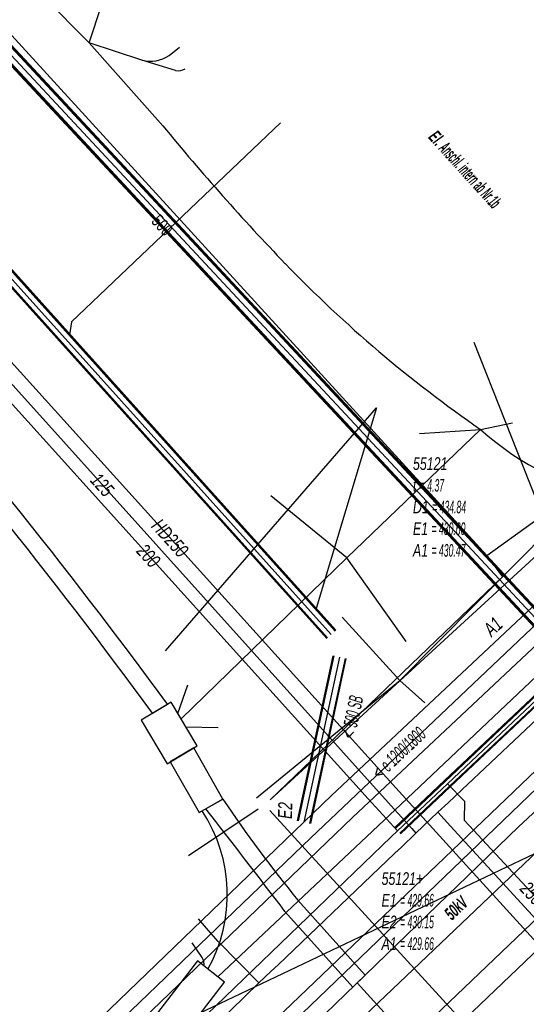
# Model space of a CAD drawing. Header units: metres. Extents: x 2695563 to 2696938, y 1260544 to 1262032.
# Tile 20 of 256: x 2695706 to 2695726, y 1261015 to 1261055. Entities that reach past the tile are written whole.
import ezdxf

# ---------------------------------------------------------------- set-up
doc = ezdxf.new("R2010")
doc.units = ezdxf.units.M
doc.linetypes.add('AUSGEZOGEN', pattern=[0])
for name, color, linetype in [('AW_LK_ Haltung Text', 7, 'AUSGEZOGEN'), ('AW_LK_Ein-Auslauftext', 24, 'AUSGEZOGEN'), ('AW_LK_Haltung', 24, 'AUSGEZOGEN'), ('AW_LK_Normschacht Text', 24, 'AUSGEZOGEN'), ('AW_LK_Trasselinie', 24, 'AUSGEZOGEN'), ('EW_LK_Bauwerk_FL_Linie_Punkt', 1, 'AUSGEZOGEN'), ('EW_LK_Freitext_Text', 1, 'AUSGEZOGEN'), ('EW_LK_Trasseabs', 1, 'AUSGEZOGEN'), ('EW_LK_Trasseabs_Text', 1, 'AUSGEZOGEN'), ('EW_LK_Trasserand', 1, 'AUSGEZOGEN'), ('FM_LK_SW_TRASSEKANTE', 94, 'AUSGEZOGEN'), ('FM_LK_SW_TRASSEKANTE_TEXT', 94, 'AUSGEZOGEN'), ('GA_LK_Leitung', 32, 'AUSGEZOGEN'), ('GA_LK_Leitung_Text', 32, 'AUSGEZOGEN'), ('WA_LK_Leitung', 171, 'AUSGEZOGEN'), ('WA_LK_Leitung_Text', 171, 'AUSGEZOGEN')]:
    doc.layers.add(name, color=color, linetype=linetype)
doc.styles.add('ARIAL', font='arial.ttf')
doc.styles.add('ARIALNARROW', font='ARIALN.TTF')
pattern_1 = [(0, (2703955, 1269100), (4050, 4050), [4050, -4050]), (90, (2703955, 1269100), (-4050, 4050), [4050, -4050])]
pattern_2 = [(0, (2708005, 1273150), (6075, 6075), [6075, -6075]), (90, (2708005, 1273150), (-6075, 6075), [6075, -6075])]

# ---------------------------------------------------------------- blocks, each defined once
blk = doc.blocks.new('COMPLEXOBJECT_1486')
at = {"layer": 'AW_LK_Trasselinie', "color": 24, "linetype": 'AUSGEZOGEN', "transparency": 33554687}
blk.add_line((5717.58, 11023.864), (5684.727, 10992.233), dxfattribs=at)
blk.add_arc((5676.339, 10999.408), 11.039, 250.3905, 319.4564, dxfattribs=at)
blk = doc.blocks.new('COMPLEXOBJECT_1487')
at = {"layer": 'AW_LK_Trasselinie', "color": 24, "linetype": 'AUSGEZOGEN', "transparency": 33554687}
blk.add_line((5718.412, 11022.999), (5685.634, 10991.448), dxfattribs=at)
blk.add_arc((5676.342, 10999.401), 12.231, 250.6966, 319.4388, dxfattribs=at)
blk = doc.blocks.new('COMPLEXOBJECT_1546')
at = {"layer": 'AW_LK_Haltung', "color": 24, "linetype": 'AUSGEZOGEN', "transparency": 33554687}
blk.add_line((5716.755, 11022.188), (5685.181, 10991.84), dxfattribs=at)
blk.add_arc((5676.169, 10999.763), 12, 254.6386, 318.6796, dxfattribs=at)
blk = doc.blocks.new('COMPLEXOBJECT_1769')
at = {"layer": 'EW_LK_Trasserand', "color": 1, "linetype": 'AUSGEZOGEN', "transparency": 33554687}
blk.add_line((5710.467, 11027.138), (5711.066, 11027.496), dxfattribs=at)
for points in [[(5678.564, 11065.379), (5678.044, 11064.909), (5686.326, 11055.811), (5690.746, 11050.728)], [(5691.279, 11051.204), (5686.827, 11056.258), (5678.564, 11065.379)]]:
    blk.add_lwpolyline(points, dxfattribs=at)
for centre, radius, start, end in [((6385.719, 11672.359), 931.708, 221.811623, 222.458953), ((7133.381, 12354.255), 1944.319, 222.100133, 222.409004), ((5508.18, 10878.186), 251.905, 36.35045, 40.9841), ((5517.118, 10885.356), 239.762, 36.25233, 41.09994)]:
    blk.add_arc(centre, radius, start, end, dxfattribs=at)
blk = doc.blocks.new('COMPLEXOBJECT_1770')
at = {"layer": 'EW_LK_Trasserand', "color": 1, "linetype": 'AUSGEZOGEN', "transparency": 33554687}
blk.add_line((5713.266, 11023.724), (5712.59, 11023.338), dxfattribs=at)
blk.add_lwpolyline([(5715.73, 11019.262), (5718.424, 11016.247), (5718.915, 11016.721), (5716.247, 11019.706)], dxfattribs=at)
for centre, radius, start, end in [((5755.392, 11051.863), 50.66, 213.7418, 219.4025), ((5091.093, 10541.312), 786.516, 37.42192, 37.796739)]:
    blk.add_arc(centre, radius, start, end, dxfattribs=at)
blk = doc.blocks.new('COMPLEXOBJECT_2400')
at = {"layer": 'EW_LK_Trasseabs', "color": 1, "linetype": 'AUSGEZOGEN', "transparency": 33554687}
blk.add_line((5710.876, 11050.503), (5707.951, 11053.791), dxfattribs=at)
for centre, radius, start, end in [((5780.002, 11106.928), 89.231, 219.2234, 223.9347), ((5752.657, 11080.617), 51.283, 223.9633, 235.3578)]:
    blk.add_arc(centre, radius, start, end, dxfattribs=at)
blk = doc.blocks.new('COMPLEXOBJECT_2408')
at = {"layer": 'EW_LK_Trasseabs', "color": 1, "linetype": 'AUSGEZOGEN', "transparency": 33554687}
blk.add_line((5711.132, 11053.3), (5711.535, 11053.624), dxfattribs=at)
blk.add_arc((5710.373, 11054.412), 1.347, 255.5974, 304.3109, dxfattribs=at)
blk = doc.blocks.new('COMPLEXOBJECT_2411')
at = {"layer": 'EW_LK_Trasseabs', "color": 1, "linetype": 'AUSGEZOGEN', "transparency": 33554687}
blk.add_line((5712.437, 11017.425), (5712.04, 11018.004), dxfattribs=at)
blk.add_arc((5712.008, 11017.134), 0.518, 353.627, 34.1354, dxfattribs=at)

msp = doc.modelspace()

# ---------------------------------------------------------------- hatches: boundary and pattern name
at = {"layer": 'EW_LK_Bauwerk_FL_Linie_Punkt', "lineweight": 18, "transparency": 33554687}
h = msp.add_hatch(dxfattribs=at)
h.set_pattern_fill('MUSTER', color=1, scale=4050, style=0, pattern_type=2)
h.set_pattern_definition(pattern_1)
h.paths.add_polyline_path([(2695712.176, 1261027.389), (2695710.982, 1261026.677), (2695712.018, 1261024.942), (2695713.211, 1261025.655)], flags=0)
h = msp.add_hatch(dxfattribs=at)
h.set_pattern_fill('MUSTER', color=1, scale=4050, style=0, pattern_type=2)
h.set_pattern_definition(pattern_1)
h.paths.add_polyline_path([(2695713.218, 1261017.099), (2695711.63, 1261015.042), (2695712.714, 1261014.205), (2695714.302, 1261016.262)], flags=0)
at = {"layer": 'EW_LK_Trasserand', "lineweight": 18, "transparency": 33554687}
h = msp.add_hatch(dxfattribs=at)
h.set_pattern_fill('MUSTER', color=1, scale=6075, style=0, pattern_type=2)
h.set_pattern_definition(pattern_2)
h.paths.add_polyline_path([(2695722.339, 1261014.616), (2695722.973, 1261013.952), (2695740.509, 1261030.698), (2695765.875, 1261055.225), (2695796.332, 1261084.212), (2695795.758, 1261084.829), (2695765.279, 1261055.852), (2695739.873, 1261031.361)], flags=0)
h = msp.add_hatch(dxfattribs=at)
h.set_pattern_fill('MUSTER', color=1, scale=6075, style=0, pattern_type=2)
h.set_pattern_definition(pattern_2)
h.paths.add_polyline_path([(2695679.534, 1261065.189), (2695679.014, 1261064.719), (2695687.296, 1261055.621), (2695691.716, 1261050.538), (2695691.943, 1261050.287), (2695692.169, 1261050.036), (2695692.396, 1261049.786), (2695692.623, 1261049.535), (2695692.85, 1261049.284), (2695693.077, 1261049.033), (2695693.304, 1261048.783), (2695693.531, 1261048.532), (2695693.758, 1261048.282), (2695693.985, 1261048.031), (2695694.212, 1261047.781), (2695694.439, 1261047.53), (2695694.667, 1261047.28), (2695694.894, 1261047.03), (2695695.121, 1261046.779), (2695695.348, 1261046.529), (2695695.576, 1261046.279), (2695695.803, 1261046.029), (2695696.031, 1261045.779), (2695696.258, 1261045.528), (2695696.486, 1261045.278), (2695696.713, 1261045.028), (2695696.941, 1261044.778), (2695697.169, 1261044.528), (2695697.397, 1261044.279), (2695697.624, 1261044.029), (2695697.852, 1261043.779), (2695698.08, 1261043.529), (2695698.308, 1261043.279), (2695698.536, 1261043.03), (2695698.764, 1261042.78), (2695699.193, 1261042.286), (2695699.622, 1261041.791), (2695700.048, 1261041.295), (2695700.474, 1261040.798), (2695700.898, 1261040.3), (2695701.321, 1261039.8), (2695701.742, 1261039.3), (2695702.162, 1261038.798), (2695702.581, 1261038.295), (2695702.998, 1261037.791), (2695703.414, 1261037.286), (2695703.828, 1261036.779), (2695704.241, 1261036.272), (2695704.653, 1261035.763), (2695705.063, 1261035.253), (2695705.472, 1261034.742), (2695705.88, 1261034.231), (2695706.286, 1261033.717), (2695706.691, 1261033.203), (2695707.094, 1261032.688), (2695707.496, 1261032.172), (2695707.896, 1261031.654), (2695708.295, 1261031.135), (2695708.693, 1261030.616), (2695709.089, 1261030.095), (2695709.484, 1261029.573), (2695709.878, 1261029.05), (2695710.27, 1261028.526), (2695710.66, 1261028.001), (2695711.049, 1261027.475), (2695711.437, 1261026.948), (2695712.036, 1261027.306), (2695711.646, 1261027.835), (2695711.254, 1261028.363), (2695710.861, 1261028.889), (2695710.467, 1261029.415), (2695710.071, 1261029.94), (2695709.674, 1261030.463), (2695709.276, 1261030.986), (2695708.876, 1261031.507), (2695708.475, 1261032.028), (2695708.072, 1261032.547), (2695707.668, 1261033.066), (2695707.263, 1261033.583), (2695706.857, 1261034.1), (2695706.449, 1261034.615), (2695706.039, 1261035.129), (2695705.629, 1261035.642), (2695705.217, 1261036.154), (2695704.804, 1261036.665), (2695704.389, 1261037.175), (2695703.973, 1261037.684), (2695703.556, 1261038.191), (2695703.137, 1261038.698), (2695702.717, 1261039.204), (2695702.296, 1261039.708), (2695701.874, 1261040.211), (2695701.45, 1261040.714), (2695701.025, 1261041.215), (2695700.598, 1261041.715), (2695700.17, 1261042.214), (2695699.741, 1261042.711), (2695699.311, 1261043.208), (2695699.082, 1261043.459), (2695698.853, 1261043.709), (2695698.624, 1261043.96), (2695698.395, 1261044.211), (2695698.166, 1261044.462), (2695697.937, 1261044.713), (2695697.709, 1261044.964), (2695697.48, 1261045.215), (2695697.252, 1261045.466), (2695697.023, 1261045.717), (2695696.795, 1261045.969), (2695696.567, 1261046.22), (2695696.339, 1261046.472), (2695696.111, 1261046.723), (2695695.883, 1261046.975), (2695695.655, 1261047.227), (2695695.427, 1261047.479), (2695695.2, 1261047.731), (2695694.972, 1261047.983), (2695694.745, 1261048.235), (2695694.517, 1261048.487), (2695694.29, 1261048.74), (2695694.063, 1261048.992), (2695693.836, 1261049.244), (2695693.609, 1261049.497), (2695693.382, 1261049.75), (2695693.155, 1261050.002), (2695692.929, 1261050.255), (2695692.702, 1261050.508), (2695692.475, 1261050.761), (2695692.249, 1261051.014), (2695687.797, 1261056.068)], flags=0)
h = msp.add_hatch(dxfattribs=at)
h.set_pattern_fill('MUSTER', color=1, scale=6075, style=0, pattern_type=2)
h.set_pattern_definition(pattern_2)
h.paths.add_polyline_path([(2695703.043, 1261001.255), (2695737.375, 1261034.217), (2695743.661, 1261040.14), (2695743.312, 1261040.501), (2695737.028, 1261034.581), (2695700.244, 1260999.403), (2695702.504, 1261000.984)], flags=0)
h = msp.add_hatch(dxfattribs=at)
h.set_pattern_fill('MUSTER', color=1, scale=6075, style=0, pattern_type=2)
h.set_pattern_definition(pattern_2)
h.paths.add_polyline_path([(2695738.14, 1261033.742), (2695725.987, 1261022.438), (2695709.807, 1261006.777), (2695710.519, 1261006.029), (2695738.852, 1261032.993)], flags=0)
h = msp.add_hatch(dxfattribs=at)
h.set_pattern_fill('MUSTER', color=1, scale=6075, style=0, pattern_type=2)
h.set_pattern_definition(pattern_2)
h.paths.add_polyline_path([(2695713.071, 1261025.571), (2695712.14, 1261025.016), (2695713.295, 1261022.997), (2695714.236, 1261023.534)], flags=0)
h = msp.add_hatch(dxfattribs=at)
h.set_pattern_fill('MUSTER', color=1, scale=6075, style=0, pattern_type=2)
h.set_pattern_definition(pattern_2)
h.paths.add_polyline_path([(2695714.236, 1261023.534), (2695713.56, 1261023.148), (2695713.662, 1261023.017), (2695713.763, 1261022.886), (2695713.865, 1261022.754), (2695713.967, 1261022.623), (2695714.068, 1261022.492), (2695714.17, 1261022.361), (2695714.271, 1261022.229), (2695714.373, 1261022.098), (2695714.474, 1261021.967), (2695714.576, 1261021.835), (2695714.677, 1261021.704), (2695714.779, 1261021.573), (2695714.88, 1261021.441), (2695714.981, 1261021.31), (2695715.083, 1261021.178), (2695715.184, 1261021.047), (2695715.285, 1261020.915), (2695715.386, 1261020.784), (2695715.488, 1261020.652), (2695715.589, 1261020.521), (2695715.69, 1261020.389), (2695715.791, 1261020.257), (2695715.892, 1261020.126), (2695715.993, 1261019.994), (2695716.094, 1261019.863), (2695716.195, 1261019.731), (2695716.296, 1261019.599), (2695716.397, 1261019.467), (2695716.498, 1261019.336), (2695716.599, 1261019.204), (2695716.7, 1261019.072), (2695719.394, 1261016.057), (2695719.885, 1261016.531), (2695717.217, 1261019.516), (2695717.115, 1261019.641), (2695717.013, 1261019.766), (2695716.911, 1261019.892), (2695716.81, 1261020.018), (2695716.71, 1261020.144), (2695716.609, 1261020.27), (2695716.509, 1261020.397), (2695716.41, 1261020.524), (2695716.311, 1261020.652), (2695716.212, 1261020.78), (2695716.114, 1261020.908), (2695716.016, 1261021.036), (2695715.919, 1261021.165), (2695715.822, 1261021.294), (2695715.725, 1261021.423), (2695715.629, 1261021.553), (2695715.533, 1261021.683), (2695715.438, 1261021.813), (2695715.343, 1261021.944), (2695715.248, 1261022.075), (2695715.154, 1261022.206), (2695715.06, 1261022.337), (2695714.967, 1261022.469), (2695714.874, 1261022.601), (2695714.782, 1261022.734), (2695714.69, 1261022.866), (2695714.598, 1261022.999), (2695714.507, 1261023.133), (2695714.416, 1261023.266), (2695714.326, 1261023.4)], flags=0)

# ---------------------------------------------------------------- linework, layer by layer
at = {"layer": 'AW_LK_Haltung', "linetype": 'AUSGEZOGEN', "transparency": 33554687}
for p, q in [((2695682.632, 1261070.337), (2695718.693, 1261030.218)), ((2695682.648, 1261070.352), (2695718.709, 1261030.233)), ((2695682.665, 1261070.367), (2695718.726, 1261030.248)), ((2695682.297, 1261070.037), (2695718.358, 1261029.918)), ((2695682.314, 1261070.052), (2695718.375, 1261029.933)), ((2695682.33, 1261070.067), (2695718.391, 1261029.948)), ((2695718.598, 1261029.236), (2695717.188, 1261022.674)), ((2695718.618, 1261029.232), (2695717.208, 1261022.67)), ((2695718.637, 1261029.227), (2695717.227, 1261022.665)), ((2695719.087, 1261029.131), (2695717.677, 1261022.569)), ((2695719.106, 1261029.126), (2695717.696, 1261022.564)), ((2695719.126, 1261029.122), (2695717.716, 1261022.56))]:
    msp.add_line(p, q, dxfattribs=at)
at = {"layer": 'AW_LK_Haltung', "color": 255, "transparency": 33554687}
for p, q in [((2695682.481, 1261070.202), (2695718.542, 1261030.083)), ((2695718.862, 1261029.179), (2695717.452, 1261022.617))]:
    msp.add_line(p, q, dxfattribs=at)
at = {"layer": 'AW_LK_Haltung', "color": 24, "linetype": 'AUSGEZOGEN', "transparency": 33554687}
for p, q in [((2695711.952, 1261029.436), (2695720.339, 1261039.1)), ((2695720.339, 1261039.1), (2695717.946, 1261031.108)), ((2695727.022, 1261030.813), (2695717.725, 1261021.998))]:
    msp.add_line(p, q, dxfattribs=at)
msp.add_lwpolyline([(2695716.523, 1261050.431), (2695708.216, 1261042.519), (2695708.135, 1261041.994)], dxfattribs=at)
at = {"layer": 'AW_LK_Trasselinie', "color": 24, "linetype": 'AUSGEZOGEN', "transparency": 33554687}
for p, q in [((2695726.963, 1261031.58), (2695718.55, 1261023.674)), ((2695719.382, 1261022.809), (2695727.761, 1261030.683))]:
    msp.add_line(p, q, dxfattribs=at)
at = {"layer": 'EW_LK_Bauwerk_FL_Linie_Punkt', "color": 1, "linetype": 'AUSGEZOGEN', "transparency": 33554687}
msp.add_line((2695731.348, 1261023.625), (2695724.225, 1261041.69), dxfattribs=at)
for points in [[(2695712.176, 1261027.389), (2695710.982, 1261026.677), (2695712.018, 1261024.942), (2695713.211, 1261025.655), (2695712.176, 1261027.389)], [(2695713.218, 1261017.099), (2695711.63, 1261015.042), (2695712.714, 1261014.205), (2695714.302, 1261016.262), (2695713.218, 1261017.099)]]:
    msp.add_lwpolyline(points, close=True, dxfattribs=at)
at = {"layer": 'EW_LK_Trasseabs', "color": 1, "linetype": 'AUSGEZOGEN', "transparency": 33554687}
for p, q in [((2695708.921, 1261053.601), (2695705.124, 1261057.443)), ((2695708.921, 1261053.601), (2695709.426, 1261055.128)), ((2695719.156, 1261033.13), (2695724.475, 1261038.235)), ((2695722.043, 1261038.075), (2695724.475, 1261038.235)), ((2695724.475, 1261038.235), (2695725.74, 1261038.497)), ((2695719.156, 1261033.13), (2695716.141, 1261035.588)), ((2695721.315, 1261023.337), (2695732.509, 1261033.935)), ((2695712.57, 1261026.73), (2695719.156, 1261033.13)), ((2695720.704, 1261030.937), (2695719.156, 1261033.13)), ((2695721.513, 1261029.804), (2695720.704, 1261030.937)), ((2695712.446, 1261026.937), (2695712.837, 1261028.073)), ((2695712.764, 1261026.404), (2695714.051, 1261026.379)), ((2695707.887, 1261012.45), (2695731.348, 1261023.625)), ((2695714.036, 1261016.467), (2695721.315, 1261023.337)), ((2695721.044, 1261014.611), (2695719.567, 1261016.224))]:
    msp.add_line(p, q, dxfattribs=at)
for points in [[(2695712.351, 1261052.506), (2695711.008, 1261052.918), (2695708.921, 1261053.601)], [(2695727.309, 1261034.355), (2695721.269, 1261028.245), (2695718.97, 1261030.764)], [(2695715.566, 1261023.59), (2695721.269, 1261028.245), (2695722.255, 1261027.36)]]:
    msp.add_lwpolyline(points, dxfattribs=at)
for centre, radius, start, end in [((2695712.446, 1261053.025), 0.528, 259.593, 302.5031), ((2695731.823, 1261046.302), 10.912, 227.6728, 260.8268), ((2695708.349, 1261019.733), 6.06, 330.7843, 33.3325)]:
    msp.add_arc(centre, radius, start, end, dxfattribs=at)
at = {"layer": 'EW_LK_Trasserand', "color": 1, "linetype": 'AUSGEZOGEN', "transparency": 33554687}
for points in [[(2695722.339, 1261014.616), (2695722.973, 1261013.952), (2695740.509, 1261030.698), (2695765.875, 1261055.225), (2695796.332, 1261084.212), (2695795.758, 1261084.829), (2695765.279, 1261055.852), (2695739.873, 1261031.361), (2695722.339, 1261014.616)], [(2695703.043, 1261001.255), (2695737.375, 1261034.217), (2695743.661, 1261040.14), (2695743.312, 1261040.501), (2695737.028, 1261034.581), (2695700.244, 1260999.403), (2695702.504, 1261000.984), (2695703.043, 1261001.255)], [(2695738.14, 1261033.742), (2695725.987, 1261022.438), (2695709.807, 1261006.777), (2695710.519, 1261006.029), (2695738.852, 1261032.993), (2695738.14, 1261033.742)], [(2695713.071, 1261025.571), (2695712.14, 1261025.016), (2695713.295, 1261022.997), (2695714.236, 1261023.534), (2695713.071, 1261025.571)]]:
    msp.add_lwpolyline(points, close=True, dxfattribs=at)
at = {"layer": 'FM_LK_SW_TRASSEKANTE', "color": 94, "linetype": 'AUSGEZOGEN', "transparency": 33554687}
for p, q in [((2695724.73, 1261033.225), (2695688.555, 1261072.795)), ((2695724.73, 1261033.225), (2695727.732, 1261035.388)), ((2695715.641, 1261023.139), (2695712.867, 1261021.274)), ((2695726.279, 1261011.955), (2695716.092, 1261023.085))]:
    msp.add_line(p, q, dxfattribs=at)
at = {"layer": 'FM_LK_SW_TRASSEKANTE', "linetype": 'AUSGEZOGEN', "transparency": 33554687}
for p, q in [((2695728.976, 1261027.914), (2695692.389, 1261067.21)), ((2695729.272, 1261028.232), (2695692.709, 1261067.504)), ((2695729.295, 1261028.256), (2695692.733, 1261067.526)), ((2695729.317, 1261028.281), (2695692.758, 1261067.548)), ((2695728.931, 1261027.865), (2695692.34, 1261067.166)), ((2695728.953, 1261027.89), (2695692.365, 1261067.188))]:
    msp.add_line(p, q, dxfattribs=at)
at = {"layer": 'FM_LK_SW_TRASSEKANTE', "color": 255, "transparency": 33554687}
msp.add_line((2695729.124, 1261028.073), (2695692.549, 1261067.357), dxfattribs=at)
at = {"layer": 'FM_LK_SW_TRASSEKANTE', "color": 94, "linetype": 'AUSGEZOGEN', "transparency": 33554687}
msp.add_lwpolyline([(2695724.73, 1261033.225), (2695725.344, 1261032.373), (2695716.111, 1261023.509), (2695730.276, 1261036.507), (2695734.463, 1261042.454)], dxfattribs=at)
at = {"layer": 'GA_LK_Leitung', "linetype": 'AUSGEZOGEN', "transparency": 33554687}
for p, q in [((2695723.04, 1261024.269), (2695735.46, 1261035.995)), ((2695723.053, 1261024.255), (2695735.473, 1261035.981)), ((2695723.066, 1261024.241), (2695735.486, 1261035.967)), ((2695723.246, 1261024.051), (2695735.666, 1261035.777)), ((2695723.259, 1261024.037), (2695735.679, 1261035.763)), ((2695723.272, 1261024.023), (2695735.692, 1261035.749)), ((2695721.062, 1261022.4), (2695723.04, 1261024.269)), ((2695721.075, 1261022.386), (2695723.053, 1261024.255)), ((2695721.088, 1261022.372), (2695723.066, 1261024.241)), ((2695721.268, 1261022.182), (2695723.246, 1261024.051)), ((2695721.281, 1261022.168), (2695723.259, 1261024.037)), ((2695721.294, 1261022.154), (2695723.272, 1261024.023))]:
    msp.add_line(p, q, dxfattribs=at)
at = {"layer": 'GA_LK_Leitung', "color": 255, "linetype": 'AUSGEZOGEN', "transparency": 33554687}
for p, q in [((2695723.156, 1261024.146), (2695735.576, 1261035.872)), ((2695721.178, 1261022.277), (2695723.156, 1261024.146))]:
    msp.add_line(p, q, dxfattribs=at)
at = {"layer": 'GA_LK_Leitung', "color": 32, "linetype": 'AUSGEZOGEN', "transparency": 33554687}
for points in [[(2695638.413, 1261115.645), (2695649.945, 1261102.813), (2695657.938, 1261093.958), (2695721.106, 1261023.982), (2695728.847, 1261015.47), (2695730.074, 1261016.646)], [(2695637.824, 1261114.532), (2695638.942, 1261113.292), (2695648.61, 1261102.586), (2695649.538, 1261101.594), (2695656.782, 1261093.53), (2695701.587, 1261043.954), (2695720.011, 1261023.54), (2695721.178, 1261022.277)], [(2695723.156, 1261024.146), (2695723.838, 1261023.45), (2695723.817, 1261022.702), (2695724.021, 1261022.482), (2695729.966, 1261016.08), (2695731.083, 1261014.879), (2695732.75, 1261013.083), (2695733.09, 1261012.717)], [(2695677.389, 1260980.134), (2695699.154, 1261000.988), (2695708.762, 1261010.339), (2695713.228, 1261014.619), (2695720.922, 1261022.03), (2695721.178, 1261022.277)]]:
    msp.add_lwpolyline(points, dxfattribs=at)
at = {"layer": 'WA_LK_Leitung', "color": 7, "linetype": 'AUSGEZOGEN', "transparency": 33554687}
msp.add_line((2695721.908, 1261022.182), (2695722.774, 1261023.016), dxfattribs=at)
for points in [[(2695638.126, 1261115.104), (2695650.641, 1261101.164), (2695676.083, 1261072.887), (2695702.318, 1261043.946), (2695720.927, 1261023.267), (2695721.739, 1261022.369), (2695721.908, 1261022.182)], [(2695722.774, 1261023.016), (2695723.181, 1261023.388), (2695723.732, 1261023.908), (2695736.416, 1261035.865), (2695741.209, 1261040.431), (2695743.57, 1261042.701), (2695745.68, 1261043.119), (2695754.943, 1261052.063), (2695756.77, 1261053.865), (2695764.114, 1261062.228), (2695765.018, 1261063.257)], [(2695722.774, 1261023.016), (2695723.286, 1261022.457), (2695729.475, 1261015.702), (2695730.715, 1261014.349), (2695731.816, 1261013.147), (2695732.176, 1261012.754)], [(2695678.269, 1260980.104), (2695678.933, 1260980.741), (2695700.689, 1261001.63), (2695715.659, 1261016.231), (2695716.156, 1261016.694), (2695716.431, 1261016.95), (2695721.07, 1261021.382), (2695721.329, 1261021.629), (2695721.908, 1261022.182)], [(2695715.659, 1261016.231), (2695714.046, 1261017.87), (2695713.584, 1261018.408), (2695713.269, 1261018.774)]]:
    msp.add_lwpolyline(points, dxfattribs=at)

# ---------------------------------------------------------------- block references
at = {"layer": 'AW_LK_Haltung', "color": 24, "linetype": 'AUSGEZOGEN', "lineweight": -3, "transparency": 33554687}
msp.add_blockref('COMPLEXOBJECT_1546', (2690000.97, 1249999.81), dxfattribs=at)
at = {"layer": 'AW_LK_Trasselinie', "color": 24, "linetype": 'AUSGEZOGEN', "lineweight": -3, "transparency": 33554687}
for name in ['COMPLEXOBJECT_1486', 'COMPLEXOBJECT_1487']:
    msp.add_blockref(name, (2690000.97, 1249999.81), dxfattribs=at)
at = {"layer": 'EW_LK_Trasseabs', "color": 1, "linetype": 'AUSGEZOGEN', "lineweight": -3, "transparency": 33554687}
for name in ['COMPLEXOBJECT_2400', 'COMPLEXOBJECT_2408', 'COMPLEXOBJECT_2411']:
    msp.add_blockref(name, (2690000.97, 1249999.81), dxfattribs=at)
at = {"layer": 'EW_LK_Trasserand', "color": 1, "linetype": 'AUSGEZOGEN', "lineweight": -3, "transparency": 33554687}
for name in ['COMPLEXOBJECT_1769', 'COMPLEXOBJECT_1770']:
    msp.add_blockref(name, (2690000.97, 1249999.81), dxfattribs=at)

# ---------------------------------------------------------------- texts
at = {"layer": 'AW_LK_ Haltung Text', "color": 24, "transparency": 33554687, "char_height": 0.55705, "attachment_point": 5, "style": 'ARIAL'}
for s, insert, width, rotation in [('\\A1;{\\fArial|i1|b0;\\H0.557054;\\W0.700000;\\C24;< \\W0.490000;500 SB}\\P', (2695719.373, 1261026.796), 2.45674, 77.9814), ('\\A1;{\\fArial|i1|b0;\\H0.557054;\\W0.700000;\\C24;< \\W0.490000;e 1200/1800}\\P', (2695721.223, 1261025.357), 3.70845, 43.3314)]:
    msp.add_mtext(s, dxfattribs=dict(at, insert=insert, width=width, rotation=rotation))
at = {"layer": 'AW_LK_Ein-Auslauftext', "color": 24, "transparency": 33554687, "char_height": 0.55705, "attachment_point": 7, "style": 'ARIAL'}
for s, insert, width, rotation in [('\\A1;{\\fArial|i1|b0;\\H0.557054;\\W0.700000;\\C24;A1}\\P', (2695724.919, 1261029.965), 0.85544, 43.281), ('\\A1;{\\fArial|i1|b0;\\H0.557054;\\W0.700000;\\C24;E2}\\P', (2695716.978, 1261022.745), 0.86376, 88.749)]:
    msp.add_mtext(s, dxfattribs=dict(at, insert=insert, width=width, rotation=rotation))
at = {"layer": 'AW_LK_Normschacht Text', "color": 24, "transparency": 33554687, "char_height": 0.50641, "attachment_point": 1, "line_spacing_factor": 1.024096, "style": 'ARIAL'}
for s, insert, width in [('\\A1;{\\fArial|i1|b0;\\H0.506413;\\W0.696409;\\C24;55121}\\P{\\fArial|i1|b0;\\H0.505000;\\W0.696409;\\C24;t \\W0.487486;= 4.37}\\P{\\fArial|i1|b0;\\H0.505000;\\W0.696409;\\C24;D1 \\W0.487486;= 434.84}\\P{\\fArial|i1|b0;\\H0.505000;\\W0.696409;\\C24;E1 \\W0.487486;= 430.60}\\P{\\fArial|i1|b0;\\H0.505000;\\W0.696409;\\C24;A1 \\W0.487486;= 430.47}\\P', (2695721.787, 1261037.13), 2.83911), ('\\A1;{\\fArial|i1|b0;\\H0.506413;\\W0.694636;\\C24;55121+}\\P{\\fArial|i1|b0;\\H0.505000;\\W0.694636;\\C24;E1 \\W0.486245;= 429.66}\\P{\\fArial|i1|b0;\\H0.505000;\\W0.694636;\\C24;E2 \\W0.486245;= 430.15}\\P{\\fArial|i1|b0;\\H0.505000;\\W0.694636;\\C24;A1 \\W0.486245;= 429.66}\\P', (2695720.54, 1261020.629), 2.80946)]:
    msp.add_mtext(s, dxfattribs=dict(at, insert=insert, width=width))
at = {"layer": 'EW_LK_Freitext_Text', "color": 1, "transparency": 33554687, "insert": (2695723.85, 1261048.574), "char_height": 0.5075, "width": 5.2514, "attachment_point": 5, "rotation": 312.1452, "style": 'ARIALNARROW'}
msp.add_mtext('\\A1;{\\fArial Narrow|i1|b1;\\H0.507500;\\W0.700000;\\C1;El. \\W0.490000;Anschl. intern ab Nr.1b}\\P', dxfattribs=at)
at = {"layer": 'EW_LK_Trasseabs_Text', "color": 1, "transparency": 33554687, "insert": (2695723.506, 1261019.201), "char_height": 0.5075, "width": 1.1278, "attachment_point": 5, "rotation": 43.8237, "style": 'ARIALNARROW'}
msp.add_mtext('\\A1;{\\fArial Narrow|i1|b1;\\H0.507500;\\W0.700000;\\C1;50kV}\\P', dxfattribs=at)
at = {"layer": 'FM_LK_SW_TRASSEKANTE_TEXT', "color": 94, "transparency": 33554687, "insert": (2695711.772, 1261046.402), "char_height": 0.50638, "width": 1.28184, "attachment_point": 5, "rotation": 312.3981, "style": 'ARIAL'}
msp.add_mtext('\\W0.70; 500 ', dxfattribs=at)
at = {"layer": 'GA_LK_Leitung_Text', "color": 32, "transparency": 33554687, "char_height": 0.55825, "attachment_point": 5, "style": 'ARIAL'}
for s, insert, width, rotation in [('\\A1;{\\fArial|i1|b0;\\H0.558250;\\W0.700000;\\C32;HD250}\\P', (2695712.131, 1261033.915), 1.90938, 312.0723), ('\\A1;{\\fArial|i1|b0;\\H0.558250;\\W0.700000;\\C32;200}\\P', (2695711.276, 1261033.211), 1.11429, 312.0948), ('\\A1;{\\fArial|i1|b0;\\H0.558250;\\W0.700000;\\C32;250}\\P', (2695726.515, 1261019.788), 1.11429, 312.4926)]:
    msp.add_mtext(s, dxfattribs=dict(at, insert=insert, width=width, rotation=rotation))
at = {"layer": 'WA_LK_Leitung_Text', "color": 7, "transparency": 33554687, "insert": (2695709.433, 1261036.031), "char_height": 0.55426, "width": 1.10014, "attachment_point": 5, "rotation": 312.1056, "style": 'ARIAL'}
msp.add_mtext('\\A1;{\\fArial|i1|b0;\\H0.554263;\\W0.700000;\\C7;125}\\P', dxfattribs=at)

doc.saveas('drawing.dxf')
